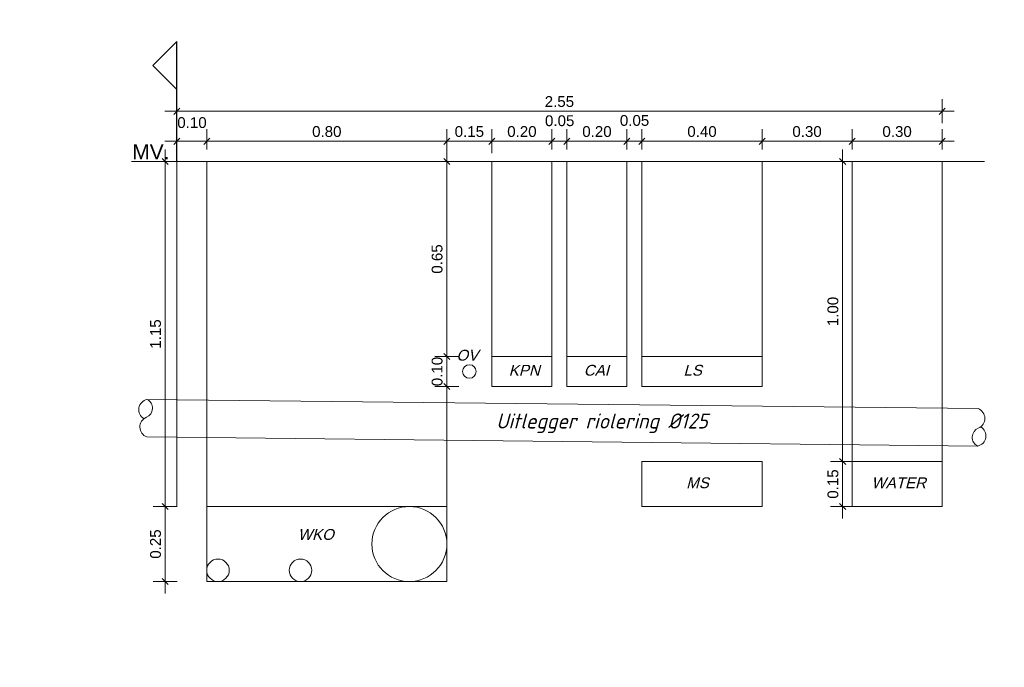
# Model space of a CAD drawing. Extents: x 168028 to 170416, y 448671 to 449636.
# Tile 30 of 32: x 169536.66 to 169539.94, y 449481.18 to 449483.34. Entities that reach past the tile are written whole.
import ezdxf

# ---------------------------------------------------------------- set-up
doc = ezdxf.new("R2010")
doc.units = 0
doc.header["$PDSIZE"] = 0.25
doc.linetypes.add('NLCS-HIDDEN', pattern=[4, 2, -2])
doc.layers.get('0').update_dxf_attribs({"lineweight": 0})
for name, color, linetype, lineweight in [('B-XX-GW-MAAIVELD-GD', 90, 'GW-MAAIVELD', 25), ('B-XX-KL-TRACE-M', 7, 'Continuous', 18), ('N-OI-KL-TRACE-G', 7, 'NLCS-HIDDEN', 35), ('N-XX-AL-DETAIL1-GD', 1, 'Continuous', 25), ('X-XX-AL-CONSTRUCTIELIJN-G', 7, 'Continuous', 18)]:
    doc.layers.add(name, color=color, linetype=linetype, lineweight=lineweight)
doc.styles.add('Arial-M20-T18', font='arial.ttf', dxfattribs={"height": 0.036})
doc.styles.add('NLCS-ISO', font='NLCS-ISO.ttf')
doc.linetypes.add('GW-MAAIVELD', pattern='A,12,[40,NLCS.SHX,S=1,R=0,X=0,Y=-0.5],12', length=24)
doc.dimstyles.new('NLCS-M20-T18-SCHRAP_L2_H1', dxfattribs={"dimscale": 0.02, "dimtxt": 2.5, "dimasz": 1.008, "dimexe": 2, "dimexo": 2, "dimgap": 0.7, "dimtad": 1, "dimzin": 0, "dimdsep": 46, "dimtxsty": 'Arial-M20-T18', "dimblk": 'OBLIQUE', "dimcen": 2.5, "dimdle": 2, "dimclrd": 256, "dimclre": 256, "dimclrt": 10, "dimadec": 1, "dimazin": 0, "dimtfac": 1, "dimtdec": 3, "dimtofl": 0, "dimtmove": 0, "dimatfit": 3, "dimldrblk": 'OBLIQUE', "dimfxl": 2, "dimfxlon": 1, "dimtfillclr": 256, "dimtolj": 1, "dimtzin": 0, "dimlwd": -1, "dimlwe": -1, "dimarcsym": 0})

# ---------------------------------------------------------------- blocks, each defined once
blk = doc.blocks.new('_Oblique')
at = {"color": 0, "linetype": 'ByBlock', "lineweight": -2}
blk.add_line((-0.5, -0.5), (0.5, 0.5), dxfattribs=at)
blk = doc.blocks.new('*D161')
at = {"layer": 'B-XX-KL-TRACE-M', "transparency": 16777216}
for p, q in [((169538.0862, 449482.9032), (169538.0862, 449482.1732)), ((169538.1262, 449482.8632), (169538.0462, 449482.8632)), ((169538.1262, 449482.2132), (169538.0462, 449482.2132))]:
    blk.add_line(p, q, dxfattribs=at)
at = {"layer": 'Defpoints', "color": 0, "transparency": 16777216}
for p in [(169538.1997, 449482.8632), (169538.0862, 449482.2132), (169538.1997, 449482.2132)]:
    blk.add_point(p, dxfattribs=at)
at = {"layer": 'B-XX-KL-TRACE-M', "transparency": 16777216, "xscale": 0.02016, "yscale": 0.02016, "zscale": 0.02016}
for p, rotation in [((169538.0862, 449482.8632), 90), ((169538.0862, 449482.2132), 270)]:
    blk.add_blockref('_Oblique', p, dxfattribs=dict(at, rotation=rotation))
at = {"layer": 'B-XX-KL-TRACE-M', "color": 10, "transparency": 16777216, "insert": (169538.0538, 449482.5382), "char_height": 0.036, "attachment_point": 5, "rotation": 90, "style": 'Arial-M20-T18'}
blk.add_mtext('\\A1;0.65', dxfattribs=at)
blk = doc.blocks.new('*D162')
at = {"layer": 'B-XX-KL-TRACE-M', "transparency": 16777216}
for p, q in [((169538.0862, 449482.9032), (169538.0862, 449482.9704)), ((169538.2362, 449482.8904), (169538.2362, 449482.9704)), ((169538.0462, 449482.9304), (169538.2762, 449482.9304))]:
    blk.add_line(p, q, dxfattribs=at)
at = {"layer": 'Defpoints', "color": 0, "transparency": 16777216}
for p in [(169538.2362, 449482.9304), (169538.0862, 449482.8632), (169538.2362, 449482.1857)]:
    blk.add_point(p, dxfattribs=at)
at = {"layer": 'B-XX-KL-TRACE-M', "transparency": 16777216, "xscale": 0.02016, "yscale": 0.02016, "zscale": 0.02016, "rotation": 180}
blk.add_blockref('_Oblique', (169538.0862, 449482.9304), dxfattribs=at)
at = {"layer": 'B-XX-KL-TRACE-M', "transparency": 16777216, "xscale": 0.02016, "yscale": 0.02016, "zscale": 0.02016}
blk.add_blockref('_Oblique', (169538.2362, 449482.9304), dxfattribs=at)
at = {"layer": 'B-XX-KL-TRACE-M', "color": 10, "transparency": 16777216, "insert": (169538.1612, 449482.9628), "char_height": 0.036, "attachment_point": 5, "style": 'Arial-M20-T18'}
blk.add_mtext('\\A1;0.15', dxfattribs=at)
blk = doc.blocks.new('*D177')
at = {"layer": 'B-XX-KL-TRACE-M', "transparency": 16777216}
for p, q in [((169538.2362, 449482.9032), (169538.2362, 449482.9704)), ((169538.4362, 449482.9032), (169538.4362, 449482.9704)), ((169538.1962, 449482.9304), (169538.4762, 449482.9304))]:
    blk.add_line(p, q, dxfattribs=at)
at = {"layer": 'Defpoints', "color": 0, "transparency": 16777216}
for p in [(169538.4362, 449482.9304), (169538.2362, 449482.8632), (169538.4362, 449482.8632)]:
    blk.add_point(p, dxfattribs=at)
at = {"layer": 'B-XX-KL-TRACE-M', "transparency": 16777216, "xscale": 0.02016, "yscale": 0.02016, "zscale": 0.02016, "rotation": 180}
blk.add_blockref('_Oblique', (169538.2362, 449482.9304), dxfattribs=at)
at = {"layer": 'B-XX-KL-TRACE-M', "transparency": 16777216, "xscale": 0.02016, "yscale": 0.02016, "zscale": 0.02016}
blk.add_blockref('_Oblique', (169538.4362, 449482.9304), dxfattribs=at)
at = {"layer": 'B-XX-KL-TRACE-M', "color": 10, "transparency": 16777216, "insert": (169538.3362, 449482.9628), "char_height": 0.036, "attachment_point": 5, "style": 'Arial-M20-T18'}
blk.add_mtext('\\A1;0.20', dxfattribs=at)
blk = doc.blocks.new('*D163')
at = {"layer": 'B-XX-KL-TRACE-M', "transparency": 16777216}
for p, q in [((169538.0862, 449482.2532), (169538.0862, 449482.0732)), ((169538.1262, 449482.2132), (169538.0462, 449482.2132)), ((169538.1262, 449482.1132), (169538.0462, 449482.1132))]:
    blk.add_line(p, q, dxfattribs=at)
at = {"layer": 'Defpoints', "color": 0, "transparency": 16777216}
for p in [(169538.1997, 449482.2132), (169538.0862, 449482.1132), (169538.1997, 449482.1132)]:
    blk.add_point(p, dxfattribs=at)
at = {"layer": 'B-XX-KL-TRACE-M', "transparency": 16777216, "xscale": 0.02016, "yscale": 0.02016, "zscale": 0.02016}
for p, rotation in [((169538.0862, 449482.2132), 90), ((169538.0862, 449482.1132), 270)]:
    blk.add_blockref('_Oblique', p, dxfattribs=dict(at, rotation=rotation))
at = {"layer": 'B-XX-KL-TRACE-M', "color": 10, "transparency": 16777216, "insert": (169538.0538, 449482.1632), "char_height": 0.036, "attachment_point": 5, "rotation": 90, "style": 'Arial-M20-T18'}
blk.add_mtext('\\A1;0.10', dxfattribs=at)
blk = doc.blocks.new('*D164')
at = {"layer": 'B-XX-KL-TRACE-M', "transparency": 16777216}
for p, q in [((169538.4362, 449482.9032), (169538.4362, 449482.9704)), ((169538.4862, 449482.9032), (169538.4862, 449482.9704)), ((169538.3962, 449482.9304), (169538.5262, 449482.9304))]:
    blk.add_line(p, q, dxfattribs=at)
at = {"layer": 'Defpoints', "color": 0, "transparency": 16777216}
for p in [(169538.4862, 449482.9304), (169538.4362, 449482.8632), (169538.4862, 449482.8632)]:
    blk.add_point(p, dxfattribs=at)
at = {"layer": 'B-XX-KL-TRACE-M', "transparency": 16777216, "xscale": 0.02016, "yscale": 0.02016, "zscale": 0.02016, "rotation": 180}
blk.add_blockref('_Oblique', (169538.4362, 449482.9304), dxfattribs=at)
at = {"layer": 'B-XX-KL-TRACE-M', "transparency": 16777216, "xscale": 0.02016, "yscale": 0.02016, "zscale": 0.02016}
blk.add_blockref('_Oblique', (169538.4862, 449482.9304), dxfattribs=at)
at = {"layer": 'B-XX-KL-TRACE-M', "color": 10, "transparency": 16777216, "insert": (169538.4621, 449482.9988), "char_height": 0.036, "attachment_point": 5, "style": 'Arial-M20-T18'}
blk.add_mtext('\\A1;0.05', dxfattribs=at)
blk = doc.blocks.new('*D165')
at = {"layer": 'B-XX-KL-TRACE-M', "transparency": 16777216}
for p, q in [((169538.4862, 449482.9032), (169538.4862, 449482.9704)), ((169538.6862, 449482.9032), (169538.6862, 449482.9704)), ((169538.4462, 449482.9304), (169538.7262, 449482.9304))]:
    blk.add_line(p, q, dxfattribs=at)
at = {"layer": 'Defpoints', "color": 0, "transparency": 16777216}
for p in [(169538.6862, 449482.9304), (169538.4862, 449482.8632), (169538.6862, 449482.8632)]:
    blk.add_point(p, dxfattribs=at)
at = {"layer": 'B-XX-KL-TRACE-M', "transparency": 16777216, "xscale": 0.02016, "yscale": 0.02016, "zscale": 0.02016, "rotation": 180}
blk.add_blockref('_Oblique', (169538.4862, 449482.9304), dxfattribs=at)
at = {"layer": 'B-XX-KL-TRACE-M', "transparency": 16777216, "xscale": 0.02016, "yscale": 0.02016, "zscale": 0.02016}
blk.add_blockref('_Oblique', (169538.6862, 449482.9304), dxfattribs=at)
at = {"layer": 'B-XX-KL-TRACE-M', "color": 10, "transparency": 16777216, "insert": (169538.5862, 449482.9628), "char_height": 0.036, "attachment_point": 5, "style": 'Arial-M20-T18'}
blk.add_mtext('\\A1;0.20', dxfattribs=at)
blk = doc.blocks.new('*D166')
at = {"layer": 'B-XX-KL-TRACE-M', "transparency": 16777216}
for p, q in [((169537.1862, 449482.9904), (169537.1862, 449483.0704)), ((169539.7362, 449482.9904), (169539.7362, 449483.0704)), ((169537.1462, 449483.0304), (169539.7762, 449483.0304))]:
    blk.add_line(p, q, dxfattribs=at)
at = {"layer": 'Defpoints', "color": 0, "transparency": 16777216}
for p in [(169539.7362, 449483.0304), (169539.7362, 449482.8632), (169537.1862, 449482.8132)]:
    blk.add_point(p, dxfattribs=at)
at = {"layer": 'B-XX-KL-TRACE-M', "transparency": 16777216, "xscale": 0.02016, "yscale": 0.02016, "zscale": 0.02016, "rotation": 180}
blk.add_blockref('_Oblique', (169537.1862, 449483.0304), dxfattribs=at)
at = {"layer": 'B-XX-KL-TRACE-M', "transparency": 16777216, "xscale": 0.02016, "yscale": 0.02016, "zscale": 0.02016}
blk.add_blockref('_Oblique', (169539.7362, 449483.0304), dxfattribs=at)
at = {"layer": 'B-XX-KL-TRACE-M', "color": 10, "transparency": 16777216, "insert": (169538.4612, 449483.0628), "char_height": 0.036, "attachment_point": 5, "style": 'Arial-M20-T18'}
blk.add_mtext('\\A1;2.55', dxfattribs=at)
blk = doc.blocks.new('*D167')
at = {"layer": 'B-XX-KL-TRACE-M', "transparency": 16777216}
for p, q in [((169537.1481, 449482.9032), (169537.1481, 449481.6732)), ((169537.1881, 449482.8632), (169537.1081, 449482.8632)), ((169537.1881, 449481.7132), (169537.1081, 449481.7132))]:
    blk.add_line(p, q, dxfattribs=at)
at = {"layer": 'Defpoints', "color": 0, "transparency": 16777216}
for p in [(169537.2801, 449482.8632), (169537.1481, 449481.7132), (169537.2801, 449481.7132)]:
    blk.add_point(p, dxfattribs=at)
at = {"layer": 'B-XX-KL-TRACE-M', "transparency": 16777216, "xscale": 0.02016, "yscale": 0.02016, "zscale": 0.02016}
for p, rotation in [((169537.1481, 449482.8632), 90), ((169537.1481, 449481.7132), 270)]:
    blk.add_blockref('_Oblique', p, dxfattribs=dict(at, rotation=rotation))
at = {"layer": 'B-XX-KL-TRACE-M', "color": 10, "transparency": 16777216, "insert": (169537.1157, 449482.2882), "char_height": 0.036, "attachment_point": 5, "rotation": 90, "style": 'Arial-M20-T18'}
blk.add_mtext('\\A1;1.15', dxfattribs=at)
blk = doc.blocks.new('*D168')
at = {"layer": 'B-XX-KL-TRACE-M', "transparency": 16777216}
for p, q in [((169537.2862, 449482.9032), (169537.2862, 449482.9704)), ((169538.0862, 449482.8904), (169538.0862, 449482.9704)), ((169538.1262, 449482.9304), (169537.2462, 449482.9304))]:
    blk.add_line(p, q, dxfattribs=at)
at = {"layer": 'Defpoints', "color": 0, "transparency": 16777216}
for p in [(169537.2862, 449482.9304), (169537.2862, 449482.8632), (169538.0862, 449481.7132)]:
    blk.add_point(p, dxfattribs=at)
at = {"layer": 'B-XX-KL-TRACE-M', "transparency": 16777216, "xscale": 0.02016, "yscale": 0.02016, "zscale": 0.02016, "rotation": 180}
blk.add_blockref('_Oblique', (169537.2862, 449482.9304), dxfattribs=at)
at = {"layer": 'B-XX-KL-TRACE-M', "transparency": 16777216, "xscale": 0.02016, "yscale": 0.02016, "zscale": 0.02016}
blk.add_blockref('_Oblique', (169538.0862, 449482.9304), dxfattribs=at)
at = {"layer": 'B-XX-KL-TRACE-M', "color": 10, "transparency": 16777216, "insert": (169537.6862, 449482.9628), "char_height": 0.036, "attachment_point": 5, "style": 'Arial-M20-T18'}
blk.add_mtext('\\A1;0.80', dxfattribs=at)
blk = doc.blocks.new('*D169')
at = {"layer": 'B-XX-KL-TRACE-M', "transparency": 16777216}
for p, q in [((169537.1862, 449482.9032), (169537.1862, 449482.9704)), ((169537.2862, 449482.9032), (169537.2862, 449482.9704)), ((169537.3262, 449482.9304), (169537.1462, 449482.9304))]:
    blk.add_line(p, q, dxfattribs=at)
at = {"layer": 'Defpoints', "color": 0, "transparency": 16777216}
for p in [(169537.1862, 449482.9304), (169537.1862, 449482.8632), (169537.2862, 449482.8632)]:
    blk.add_point(p, dxfattribs=at)
at = {"layer": 'B-XX-KL-TRACE-M', "transparency": 16777216, "xscale": 0.02016, "yscale": 0.02016, "zscale": 0.02016, "rotation": 180}
blk.add_blockref('_Oblique', (169537.1862, 449482.9304), dxfattribs=at)
at = {"layer": 'B-XX-KL-TRACE-M', "transparency": 16777216, "xscale": 0.02016, "yscale": 0.02016, "zscale": 0.02016}
blk.add_blockref('_Oblique', (169537.2862, 449482.9304), dxfattribs=at)
at = {"layer": 'B-XX-KL-TRACE-M', "color": 10, "transparency": 16777216, "insert": (169537.237, 449482.9926), "char_height": 0.036, "attachment_point": 5, "style": 'Arial-M20-T18'}
blk.add_mtext('\\A1;0.10', dxfattribs=at)
blk = doc.blocks.new('*D170')
at = {"layer": 'B-XX-KL-TRACE-M', "transparency": 16777216}
for p, q in [((169537.1481, 449481.7532), (169537.1481, 449481.4232)), ((169537.1723, 449481.7132), (169537.1081, 449481.7132)), ((169537.1881, 449481.4632), (169537.1081, 449481.4632))]:
    blk.add_line(p, q, dxfattribs=at)
at = {"layer": 'Defpoints', "color": 0, "transparency": 16777216}
for p in [(169537.2123, 449481.7132), (169537.1481, 449481.4632), (169537.8362, 449481.4632)]:
    blk.add_point(p, dxfattribs=at)
at = {"layer": 'B-XX-KL-TRACE-M', "transparency": 16777216, "xscale": 0.02016, "yscale": 0.02016, "zscale": 0.02016}
for p, rotation in [((169537.1481, 449481.7132), 90), ((169537.1481, 449481.4632), 270)]:
    blk.add_blockref('_Oblique', p, dxfattribs=dict(at, rotation=rotation))
at = {"layer": 'B-XX-KL-TRACE-M', "color": 10, "transparency": 16777216, "insert": (169537.1157, 449481.5882), "char_height": 0.036, "attachment_point": 5, "rotation": 90, "style": 'Arial-M20-T18'}
blk.add_mtext('\\A1;0.25', dxfattribs=at)
blk = doc.blocks.new('*U9')
for p, q in [((0, 1), (-0.2, 0.8)), ((0, 0), (0, 1)), ((0, 0.6), (-0.2, 0.8))]:
    blk.add_line(p, q)
blk = doc.blocks.new('*D171')
at = {"layer": 'B-XX-KL-TRACE-M', "transparency": 16777216}
for p, q in [((169539.4048, 449482.9032), (169539.4048, 449481.8232)), ((169539.4448, 449482.8632), (169539.3648, 449482.8632)), ((169539.4448, 449481.8632), (169539.3648, 449481.8632))]:
    blk.add_line(p, q, dxfattribs=at)
at = {"layer": 'Defpoints', "color": 0, "transparency": 16777216}
for p in [(169539.5184, 449482.8632), (169539.4048, 449481.8632), (169539.5184, 449481.8632)]:
    blk.add_point(p, dxfattribs=at)
at = {"layer": 'B-XX-KL-TRACE-M', "transparency": 16777216, "xscale": 0.02016, "yscale": 0.02016, "zscale": 0.02016}
for p, rotation in [((169539.4048, 449482.8632), 90), ((169539.4048, 449481.8632), 270)]:
    blk.add_blockref('_Oblique', p, dxfattribs=dict(at, rotation=rotation))
at = {"layer": 'B-XX-KL-TRACE-M', "color": 10, "transparency": 16777216, "insert": (169539.3725, 449482.3632), "char_height": 0.036, "attachment_point": 5, "rotation": 90, "style": 'Arial-M20-T18'}
blk.add_mtext('\\A1;1.00', dxfattribs=at)
blk = doc.blocks.new('*D172')
at = {"layer": 'B-XX-KL-TRACE-M', "transparency": 16777216}
for p, q in [((169539.1362, 449482.9032), (169539.1362, 449482.9704)), ((169539.4362, 449482.9032), (169539.4362, 449482.9704)), ((169539.4762, 449482.9304), (169539.0962, 449482.9304))]:
    blk.add_line(p, q, dxfattribs=at)
at = {"layer": 'Defpoints', "color": 0, "transparency": 16777216}
for p in [(169539.1362, 449482.9304), (169539.1362, 449482.8632), (169539.4362, 449482.8632)]:
    blk.add_point(p, dxfattribs=at)
at = {"layer": 'B-XX-KL-TRACE-M', "transparency": 16777216, "xscale": 0.02016, "yscale": 0.02016, "zscale": 0.02016, "rotation": 180}
blk.add_blockref('_Oblique', (169539.1362, 449482.9304), dxfattribs=at)
at = {"layer": 'B-XX-KL-TRACE-M', "transparency": 16777216, "xscale": 0.02016, "yscale": 0.02016, "zscale": 0.02016}
blk.add_blockref('_Oblique', (169539.4362, 449482.9304), dxfattribs=at)
at = {"layer": 'B-XX-KL-TRACE-M', "color": 10, "transparency": 16777216, "insert": (169539.2862, 449482.9628), "char_height": 0.036, "attachment_point": 5, "style": 'Arial-M20-T18'}
blk.add_mtext('\\A1;0.30', dxfattribs=at)
blk = doc.blocks.new('*D173')
at = {"layer": 'B-XX-KL-TRACE-M', "transparency": 16777216}
for p, q in [((169539.4048, 449481.9032), (169539.4048, 449481.6732)), ((169539.4448, 449481.8632), (169539.3648, 449481.8632)), ((169539.4448, 449481.7132), (169539.3648, 449481.7132))]:
    blk.add_line(p, q, dxfattribs=at)
at = {"layer": 'Defpoints', "color": 0, "transparency": 16777216}
for p in [(169539.5184, 449481.8632), (169539.4048, 449481.7132), (169539.5184, 449481.7132)]:
    blk.add_point(p, dxfattribs=at)
at = {"layer": 'B-XX-KL-TRACE-M', "transparency": 16777216, "xscale": 0.02016, "yscale": 0.02016, "zscale": 0.02016}
for p, rotation in [((169539.4048, 449481.8632), 90), ((169539.4048, 449481.7132), 270)]:
    blk.add_blockref('_Oblique', p, dxfattribs=dict(at, rotation=rotation))
at = {"layer": 'B-XX-KL-TRACE-M', "color": 10, "transparency": 16777216, "insert": (169539.3725, 449481.7882), "char_height": 0.036, "attachment_point": 5, "rotation": 90, "style": 'Arial-M20-T18'}
blk.add_mtext('\\A1;0.15', dxfattribs=at)
blk = doc.blocks.new('*D174')
at = {"layer": 'B-XX-KL-TRACE-M', "transparency": 16777216}
for p, q in [((169538.7362, 449482.9032), (169538.7362, 449482.9704)), ((169539.1362, 449482.9032), (169539.1362, 449482.9704)), ((169539.1762, 449482.9304), (169538.6962, 449482.9304))]:
    blk.add_line(p, q, dxfattribs=at)
at = {"layer": 'Defpoints', "color": 0, "transparency": 16777216}
for p in [(169538.7362, 449482.9304), (169538.7362, 449482.8632), (169539.1362, 449482.8632)]:
    blk.add_point(p, dxfattribs=at)
at = {"layer": 'B-XX-KL-TRACE-M', "transparency": 16777216, "xscale": 0.02016, "yscale": 0.02016, "zscale": 0.02016, "rotation": 180}
blk.add_blockref('_Oblique', (169538.7362, 449482.9304), dxfattribs=at)
at = {"layer": 'B-XX-KL-TRACE-M', "transparency": 16777216, "xscale": 0.02016, "yscale": 0.02016, "zscale": 0.02016}
blk.add_blockref('_Oblique', (169539.1362, 449482.9304), dxfattribs=at)
at = {"layer": 'B-XX-KL-TRACE-M', "color": 10, "transparency": 16777216, "insert": (169538.9362, 449482.9628), "char_height": 0.036, "attachment_point": 5, "style": 'Arial-M20-T18'}
blk.add_mtext('\\A1;0.40', dxfattribs=at)
blk = doc.blocks.new('*D175')
at = {"layer": 'B-XX-KL-TRACE-M', "transparency": 16777216}
for p, q in [((169538.6862, 449482.9032), (169538.6862, 449482.9704)), ((169538.7362, 449482.9032), (169538.7362, 449482.9704)), ((169538.6462, 449482.9304), (169538.7762, 449482.9304))]:
    blk.add_line(p, q, dxfattribs=at)
at = {"layer": 'Defpoints', "color": 0, "transparency": 16777216}
for p in [(169538.7362, 449482.9304), (169538.6862, 449482.8632), (169538.7362, 449482.8632)]:
    blk.add_point(p, dxfattribs=at)
at = {"layer": 'B-XX-KL-TRACE-M', "transparency": 16777216, "xscale": 0.02016, "yscale": 0.02016, "zscale": 0.02016, "rotation": 180}
blk.add_blockref('_Oblique', (169538.6862, 449482.9304), dxfattribs=at)
at = {"layer": 'B-XX-KL-TRACE-M', "transparency": 16777216, "xscale": 0.02016, "yscale": 0.02016, "zscale": 0.02016}
blk.add_blockref('_Oblique', (169538.7362, 449482.9304), dxfattribs=at)
at = {"layer": 'B-XX-KL-TRACE-M', "color": 10, "transparency": 16777216, "insert": (169538.7115, 449482.9997), "char_height": 0.036, "attachment_point": 5, "style": 'Arial-M20-T18'}
blk.add_mtext('\\A1;0.05', dxfattribs=at)
blk = doc.blocks.new('*D176')
at = {"layer": 'B-XX-KL-TRACE-M', "transparency": 16777216}
for p, q in [((169539.4362, 449482.9032), (169539.4362, 449482.9704)), ((169539.7362, 449482.9032), (169539.7362, 449482.9704)), ((169539.3962, 449482.9304), (169539.7762, 449482.9304))]:
    blk.add_line(p, q, dxfattribs=at)
at = {"layer": 'Defpoints', "color": 0, "transparency": 16777216}
for p in [(169539.7362, 449482.9304), (169539.4362, 449482.8632), (169539.7362, 449482.8632)]:
    blk.add_point(p, dxfattribs=at)
at = {"layer": 'B-XX-KL-TRACE-M', "transparency": 16777216, "xscale": 0.02016, "yscale": 0.02016, "zscale": 0.02016, "rotation": 180}
blk.add_blockref('_Oblique', (169539.4362, 449482.9304), dxfattribs=at)
at = {"layer": 'B-XX-KL-TRACE-M', "transparency": 16777216, "xscale": 0.02016, "yscale": 0.02016, "zscale": 0.02016}
blk.add_blockref('_Oblique', (169539.7362, 449482.9304), dxfattribs=at)
at = {"layer": 'B-XX-KL-TRACE-M', "color": 10, "transparency": 16777216, "insert": (169539.5862, 449482.9628), "char_height": 0.036, "attachment_point": 5, "style": 'Arial-M20-T18'}
blk.add_mtext('\\A1;0.30', dxfattribs=at)

msp = doc.modelspace()

# ---------------------------------------------------------------- linework, layer by layer
at = {"layer": 'B-XX-GW-MAAIVELD-GD', "color": 252, "lineweight": 9, "ltscale": 2, "flags": 128}
msp.add_lwpolyline([(169537.6862, 449482.8632), (169539.3862, 449482.8632)], dxfattribs=at)
at = {"layer": 'N-OI-KL-TRACE-G'}
msp.add_circle((169542.7851, 449466.9254), 24.4882, dxfattribs=at)
at = {"layer": 'X-XX-AL-CONSTRUCTIELIJN-G', "flags": 128}
for points in [[(169537.0358, 449482.8632), (169539.8772, 449482.8632)], [(169537.0862, 449482.0702), (169539.8558, 449482.0398)], [(169537.0862, 449481.9452), (169539.8558, 449481.9148)]]:
    msp.add_lwpolyline(points, dxfattribs=at)
at = {"layer": 'X-XX-AL-CONSTRUCTIELIJN-G', "color": 254, "flags": 128}
for points in [[(169537.1862, 449482.8632), (169537.1862, 449481.7132)], [(169537.2862, 449482.8632), (169537.2862, 449481.7132)], [(169538.0862, 449482.8632), (169538.0862, 449481.7132)], [(169538.2362, 449482.8632), (169538.2362, 449482.1132)], [(169538.4362, 449482.8632), (169538.4362, 449482.1132)], [(169538.4862, 449482.8632), (169538.4862, 449482.1132)], [(169538.6862, 449482.8632), (169538.6862, 449482.1132)], [(169538.7362, 449482.8632), (169538.7362, 449482.1132)], [(169539.1362, 449482.8632), (169539.1362, 449482.1132)], [(169539.4362, 449482.8632), (169539.4362, 449481.7132)], [(169539.7362, 449482.8632), (169539.7362, 449481.7132)]]:
    msp.add_lwpolyline(points, dxfattribs=at)
at = {"layer": 'X-XX-AL-CONSTRUCTIELIJN-G'}
for points in [[(169538.2362, 449482.1132), (169538.4362, 449482.1132), (169538.4362, 449482.2132), (169538.2362, 449482.2132)], [(169538.4862, 449482.1132), (169538.6862, 449482.1132), (169538.6862, 449482.2132), (169538.4862, 449482.2132)], [(169538.7362, 449482.1132), (169539.1362, 449482.1132), (169539.1362, 449482.2132), (169538.7362, 449482.2132)], [(169538.7362, 449481.7132), (169539.1362, 449481.7132), (169539.1362, 449481.8632), (169538.7362, 449481.8632)], [(169539.4362, 449481.7132), (169539.7362, 449481.7132), (169539.7362, 449481.8632), (169539.4362, 449481.8632)], [(169538.0862, 449481.4632), (169537.2862, 449481.4632), (169537.2862, 449481.7132), (169538.0862, 449481.7132)]]:
    msp.add_lwpolyline(points, close=True, dxfattribs=at)
at = {"layer": 'X-XX-AL-CONSTRUCTIELIJN-G', "flags": 128}
for points in [[(169537.0862, 449481.9452, -0.679087), (169537.0852, 449482.0106, 0.638767), (169537.0876, 449482.0702, 0.689877), (169537.0772, 449482.006, 0.847751)], [(169539.8558, 449482.0398, -0.679087), (169539.8568, 449481.9744, 0.638767), (169539.8543, 449481.9148, 0.689877), (169539.8648, 449481.979, 0.847751)]]:
    msp.add_lwpolyline(points, format="xyb", dxfattribs=at)
at = {"layer": 'X-XX-AL-CONSTRUCTIELIJN-G'}
for centre, radius in [((169538.1612, 449482.1632), 0.0225), ((169537.9612, 449481.5882), 0.125), ((169537.3237, 449481.5007), 0.0375), ((169537.5987, 449481.5007), 0.0375)]:
    msp.add_circle(centre, radius, dxfattribs=at)

# ---------------------------------------------------------------- block references
at = {"layer": 'N-XX-AL-DETAIL1-GD', "xscale": 0.4, "yscale": 0.4, "zscale": 0.4}
msp.add_blockref('*U9', (169537.1862, 449482.8632), dxfattribs=at)

# ---------------------------------------------------------------- texts
at = {"layer": 'B-XX-KL-TRACE-M', "style": 'Arial-M20-T18', "oblique": 15}
for s, p in [('OV', (169538.118, 449482.1996)), ('KPN', (169538.2924, 449482.1494)), ('CAI', (169538.5424, 449482.1494)), ('LS', (169538.8744, 449482.1494)), ('MS', (169538.8836, 449481.7744)), ('WATER', (169539.5008, 449481.7744)), ('WKO', (169537.5897, 449481.6022))]:
    msp.add_text(s, height=0.036, rotation=360, dxfattribs=at).set_placement(p)
at = {"layer": 'B-XX-KL-TRACE-M', "style": 'NLCS-ISO', "oblique": 15}
msp.add_text('Uitlegger riolering %%C125', height=0.05, dxfattribs=at).set_placement((169538.2504, 449481.9733))
at = {"layer": 'B-XX-KL-TRACE-M', "insert": (169537.1001, 449482.8956), "char_height": 0.05, "attachment_point": 5, "style": 'Arial-M20-T18'}
msp.add_mtext('\\A1;MV.', dxfattribs=at)

# ---------------------------------------------------------------- dimensions: what is measured, and where the dimension line sits
at = {"layer": 'B-XX-KL-TRACE-M'}
for base, p1, p2, picture, middle in [((169539.7362, 449483.0304), (169537.1862, 449482.8132), (169539.7362, 449482.8632), '*D166', (169538.4612, 449483.0628)), ((169538.2362, 449482.9304), (169538.0862, 449482.8632), (169538.2362, 449482.1857), '*D162', (169538.1612, 449482.9628)), ((169538.7362, 449482.9304), (169539.1362, 449482.8632), (169538.7362, 449482.8632), '*D174', (169538.9362, 449482.9628)), ((169539.1362, 449482.9304), (169539.4362, 449482.8632), (169539.1362, 449482.8632), '*D172', (169539.2862, 449482.9628))]:
    dim = msp.add_linear_dim(base=base, p1=p1, p2=p2, dimstyle='NLCS-M20-T18-SCHRAP_L2_H1', dxfattribs=at)
    dim.commit()
    dim.dimension.update_dxf_attribs({"geometry": picture, "text_midpoint": middle})
for base, p1, p2, angle, override, picture, middle in [((169537.1862, 449482.9304), (169537.2862, 449482.8632), (169537.1862, 449482.8632), 180, {"dimtmove": 2}, '*D169', (169537.237, 449482.9926)), ((169538.0862, 449482.1132), (169538.1997, 449482.2132), (169538.1997, 449482.1132), 90, {"dimtmove": 1}, '*D163', (169538.0862, 449482.1632)), ((169539.4048, 449481.7132), (169539.5184, 449481.8632), (169539.5184, 449481.7132), 90, {"dimtmove": 1}, '*D173', (169539.4048, 449481.7882))]:
    dim = msp.add_linear_dim(base=base, p1=p1, p2=p2, angle=angle, dimstyle='NLCS-M20-T18-SCHRAP_L2_H1', override=override, dxfattribs=at)
    dim.commit()
    dim.dimension.update_dxf_attribs({"geometry": picture, "text_midpoint": middle, "dimtype": 160})
for base, p1, p2, picture, middle in [((169538.4862, 449482.9304), (169538.4362, 449482.8632), (169538.4862, 449482.8632), '*D164', (169538.4621, 449482.9664)), ((169538.7362, 449482.9304), (169538.6862, 449482.8632), (169538.7362, 449482.8632), '*D175', (169538.7115, 449482.9673))]:
    dim = msp.add_linear_dim(base=base, p1=p1, p2=p2, dimstyle='NLCS-M20-T18-SCHRAP_L2_H1', override={"dimtmove": 1}, dxfattribs=at)
    dim.commit()
    dim.dimension.update_dxf_attribs({"geometry": picture, "text_midpoint": middle, "dimtype": 160})
for base, p1, p2, angle, picture, middle in [((169537.2862, 449482.9304), (169538.0862, 449481.7132), (169537.2862, 449482.8632), 180, '*D168', (169537.6862, 449482.9628)), ((169537.1481, 449481.7132), (169537.2801, 449482.8632), (169537.2801, 449481.7132), 90, '*D167', (169537.1157, 449482.2882)), ((169538.0862, 449482.2132), (169538.1997, 449482.8632), (169538.1997, 449482.2132), 90, '*D161', (169538.0538, 449482.5382)), ((169539.4048, 449481.8632), (169539.5184, 449482.8632), (169539.5184, 449481.8632), 90, '*D171', (169539.3725, 449482.3632)), ((169537.1481, 449481.4632), (169537.2123, 449481.7132), (169537.8362, 449481.4632), 90, '*D170', (169537.1157, 449481.5882))]:
    dim = msp.add_linear_dim(base=base, p1=p1, p2=p2, angle=angle, dimstyle='NLCS-M20-T18-SCHRAP_L2_H1', dxfattribs=at)
    dim.commit()
    dim.dimension.update_dxf_attribs({"geometry": picture, "text_midpoint": middle})
for base, p1, p2, picture, middle in [((169538.4362, 449482.9304), (169538.2362, 449482.8632), (169538.4362, 449482.8632), '*D177', (169538.3362, 449482.9628)), ((169538.6862, 449482.9304), (169538.4862, 449482.8632), (169538.6862, 449482.8632), '*D165', (169538.5862, 449482.9628)), ((169539.7362, 449482.9304), (169539.4362, 449482.8632), (169539.7362, 449482.8632), '*D176', (169539.5862, 449482.9628))]:
    dim = msp.add_linear_dim(base=base, p1=p1, p2=p2, dimstyle='NLCS-M20-T18-SCHRAP_L2_H1', override={"dimtmove": 1}, dxfattribs=at)
    dim.commit()
    dim.dimension.update_dxf_attribs({"geometry": picture, "text_midpoint": middle})

doc.saveas('drawing.dxf')
